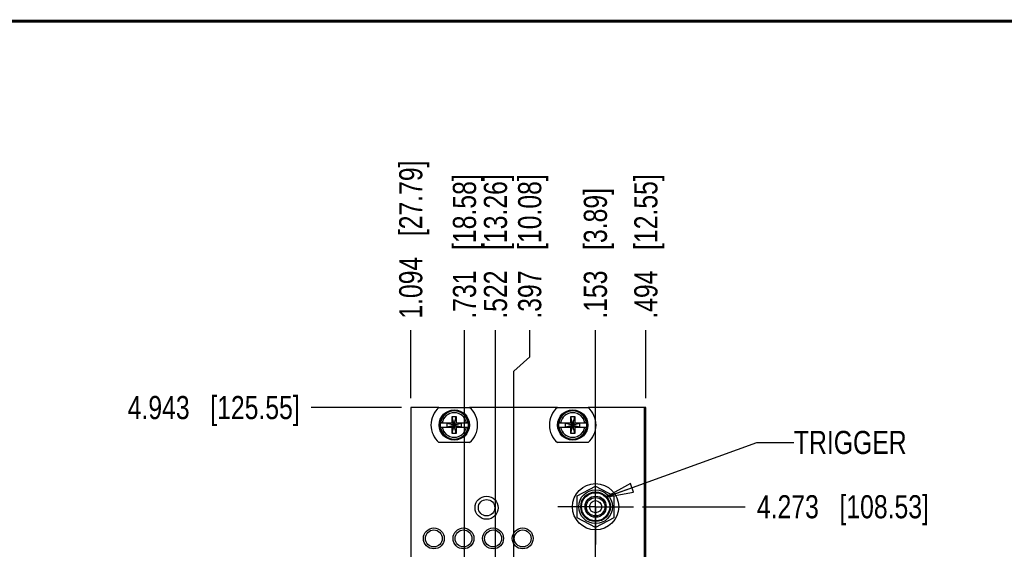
# Model space of a CAD drawing. Header units: inches. Extents: x 0.2 to 16.8, y 0.2 to 10.8.
# Tile 11 of 20: x 4.6 to 11.2, y 7.2 to 10.8. Entities that reach past the tile are written whole.
import ezdxf

# ---------------------------------------------------------------- set-up
doc = ezdxf.new("R2010")
doc.units = ezdxf.units.IN
doc.header["$LTSCALE"] = 0.935
doc.header["$MEASUREMENT"] = 0
doc.linetypes.add('CENTER', pattern=[0.6, 0.375, -0.075, 0.075, -0.075])
doc.layers.get('0').update_dxf_attribs({"linetype": 'CONTINUOUS'})
for name, color, linetype in [('DEFAULT_1', 7, 'CENTER'), ('DETAIL', 7, 'CONTINUOUS'), ('DIMENSIONS', 7, 'CONTINUOUS')]:
    doc.layers.add(name, color=color, linetype=linetype)
doc.styles.get("Standard").update_dxf_attribs({"font": 'txt', "width": 0.8})
doc.dimstyles.new('DIMSTYLE_1', dxfattribs={"dimtxt": 0.15625, "dimasz": 0.1875, "dimexe": 0.125, "dimexo": 0.0625, "dimgap": 0.09, "dimtad": 0, "dimtih": 1, "dimtoh": 1, "dimdec": 3, "dimzin": 4, "dimdsep": 46, "dimtxsty": 'STANDARD', "dimblk": 'CLOSED', "dimblk1": 'CLOSED', "dimblk2": 'CLOSED', "dimcen": 0.09, "dimadec": 0, "dimazin": 0, "dimtfac": 1, "dimtdec": 3, "dimtofl": 0, "dimtmove": 0, "dimatfit": 3, "dimldrblk": 'CLOSED', "dimfxl": 1, "dimtolj": 1, "dimtzin": 4, "dimarcsym": 0})
doc.dimstyles.get("Standard").update_dxf_attribs({"dimtxt": 0.15625, "dimasz": 0.1875, "dimexe": 0.125, "dimexo": 0.0625, "dimgap": 0.09, "dimtad": 0, "dimtih": 1, "dimtoh": 1, "dimdec": 3, "dimzin": 4, "dimdsep": 46, "dimtxsty": 'STANDARD', "dimblk": 'CLOSED', "dimblk1": 'CLOSED', "dimblk2": 'CLOSED', "dimcen": 0.09, "dimadec": 0, "dimazin": 0, "dimtp": 0.01, "dimtm": 0.01, "dimtfac": 1, "dimtdec": 3, "dimtofl": 0, "dimtmove": 0, "dimatfit": 3, "dimldrblk": 'CLOSED', "dimfxl": 1, "dimtolj": 1, "dimtzin": 4, "dimarcsym": 0})

# ---------------------------------------------------------------- blocks, each defined once
blk = doc.blocks.new('*D8')
at = {"layer": 'DIMENSIONS', "color": 2, "linetype": 'CONTINUOUS'}
blk.add_line((8.7956, 7.4776), (9.4893, 7.4776), dxfattribs=at)
at = {"layer": 'DIMENSIONS', "color": 2, "linetype": 'CONTINUOUS', "insert": (9.5675, 7.5557), "char_height": 0.15625, "width": 1.78125, "attachment_point": 1, "line_spacing_factor": 0.9}
blk.add_mtext('4.273{\\Ftxt.shx;\\W1.000000;\\H0.156250; }[108.53]', dxfattribs=at)
blk = doc.blocks.new('_CLOSED')
at = {"color": 0, "linetype": 'BYBLOCK'}
for p, q in [((0, 0), (-1, 0.167)), ((-1, 0.167), (-1, -0.167)), ((-1, -0.167), (0, 0)), ((-1, 0), (0, 0))]:
    blk.add_line(p, q, dxfattribs=at)
blk = doc.blocks.new('*D11')
at = {"layer": 'DIMENSIONS', "color": 2, "linetype": 'CONTINUOUS'}
blk.add_line((7.167, 8.1478), (6.5576, 8.1478), dxfattribs=at)
at = {"layer": 'DIMENSIONS', "color": 2, "linetype": 'CONTINUOUS', "insert": (6.4795, 8.2259), "char_height": 0.15625, "width": 1.78125, "attachment_point": 3, "line_spacing_factor": 0.9}
blk.add_mtext('4.943{\\Ftxt.shx;\\W1.000000;\\H0.156250; }[125.55]', dxfattribs=at)
blk = doc.blocks.new('*D14')
at = {"layer": 'DIMENSIONS', "color": 2, "linetype": 'CONTINUOUS'}
blk.add_line((8.4765, 6.7972), (8.4765, 8.6701), dxfattribs=at)
at = {"layer": 'DIMENSIONS', "color": 2, "linetype": 'CONTINUOUS', "insert": (8.3983, 8.7482), "char_height": 0.15625, "width": 1.40625, "attachment_point": 1, "rotation": 90, "line_spacing_factor": 0.9}
blk.add_mtext('.153{\\Ftxt.shx;\\W1.000000;\\H0.156250; }[3.89]', dxfattribs=at)
blk = doc.blocks.new('*D15')
at = {"layer": 'DIMENSIONS', "color": 2, "linetype": 'CONTINUOUS'}
for p, q in [((8.0327, 8.4908), (8.0327, 8.6701)), ((7.9268, 8.3936), (8.0327, 8.4908)), ((7.9268, 7.1075), (7.9268, 8.3936))]:
    blk.add_line(p, q, dxfattribs=at)
at = {"layer": 'DIMENSIONS', "color": 2, "linetype": 'CONTINUOUS', "insert": (7.9546, 8.7482), "char_height": 0.15625, "width": 1.53125, "attachment_point": 1, "rotation": 90, "line_spacing_factor": 0.9}
blk.add_mtext('.397{\\Ftxt.shx;\\W1.000000;\\H0.156250; }[10.08]', dxfattribs=at)
blk = doc.blocks.new('*D16')
at = {"layer": 'DIMENSIONS', "color": 2, "linetype": 'CONTINUOUS'}
blk.add_line((7.5922, 7.1048), (7.5922, 8.6701), dxfattribs=at)
at = {"layer": 'DIMENSIONS', "color": 2, "linetype": 'CONTINUOUS', "insert": (7.514, 8.7482), "char_height": 0.15625, "width": 1.53125, "attachment_point": 1, "rotation": 90, "line_spacing_factor": 0.9}
blk.add_mtext('.731{\\Ftxt.shx;\\W1.000000;\\H0.156250; }[18.58]', dxfattribs=at)
blk = doc.blocks.new('*D17')
at = {"layer": 'DIMENSIONS', "color": 2, "linetype": 'CONTINUOUS'}
blk.add_line((7.8015, 6.3296), (7.8015, 8.6701), dxfattribs=at)
at = {"layer": 'DIMENSIONS', "color": 2, "linetype": 'CONTINUOUS', "insert": (7.7233, 8.7482), "char_height": 0.15625, "width": 1.53125, "attachment_point": 1, "rotation": 90, "line_spacing_factor": 0.9}
blk.add_mtext('.522{\\Ftxt.shx;\\W1.000000;\\H0.156250; }[13.26]', dxfattribs=at)
blk = doc.blocks.new('*D18')
at = {"layer": 'DIMENSIONS', "color": 2, "linetype": 'CONTINUOUS'}
blk.add_line((8.8175, 8.2103), (8.8175, 8.6701), dxfattribs=at)
at = {"layer": 'DIMENSIONS', "color": 2, "linetype": 'CONTINUOUS', "insert": (8.7393, 8.7482), "char_height": 0.15625, "width": 1.53125, "attachment_point": 1, "rotation": 90, "line_spacing_factor": 0.9}
blk.add_mtext('.494{\\Ftxt.shx;\\W1.000000;\\H0.156250; }[12.55]', dxfattribs=at)
blk = doc.blocks.new('*D19')
at = {"layer": 'DIMENSIONS', "color": 2, "linetype": 'CONTINUOUS'}
blk.add_line((7.2295, 8.2103), (7.2295, 8.6701), dxfattribs=at)
at = {"layer": 'DIMENSIONS', "color": 2, "linetype": 'CONTINUOUS', "insert": (7.1513, 8.7482), "char_height": 0.15625, "width": 1.65625, "attachment_point": 1, "rotation": 90, "line_spacing_factor": 0.9}
blk.add_mtext('1.094{\\Ftxt.shx;\\W1.000000;\\H0.156250; }[27.79]', dxfattribs=at)

msp = doc.modelspace()

# ---------------------------------------------------------------- linework, layer by layer
at = {"color": 7, "linetype": 'CONTINUOUS'}
for p, q in [((7.2295, 8.1478), (7.2295, 3.0808)), ((7.4197, 8.1478), (7.2295, 8.1478)), ((7.4197, 8.1483), (7.6272, 8.1483)), ((8.2197, 8.1478), (7.6272, 8.1478)), ((8.2197, 8.1483), (8.4272, 8.1483)), ((8.8175, 8.1478), (8.4272, 8.1478)), ((8.8055, 8.1478), (8.8055, 4.0119)), ((8.8175, 3.0099), (8.8175, 8.1478)), ((7.5097, 7.9727), (7.5372, 8.0869)), ((7.5097, 8.0436), (7.5097, 8.0869)), ((7.5372, 7.9727), (7.5097, 8.0869)), ((7.5097, 8.0869), (7.5372, 8.0869)), ((7.5372, 8.0869), (7.5372, 8.0436)), ((8.3097, 7.9727), (8.3372, 8.0869)), ((8.3097, 8.0436), (8.3097, 8.0869)), ((8.3372, 7.9727), (8.3097, 8.0869)), ((8.3097, 8.0869), (8.3372, 8.0869)), ((8.3372, 8.0869), (8.3372, 8.0436)), ((7.4288, 8.0436), (7.5117, 8.0436)), ((7.4288, 8.016), (7.5117, 8.016)), ((7.4749, 8.0181), (7.4749, 8.0415)), ((7.4749, 8.0415), (7.572, 8.0181)), ((7.4749, 8.0181), (7.572, 8.0415)), ((7.5117, 8.0415), (7.4749, 8.0415)), ((7.4749, 8.0181), (7.5117, 8.0181)), ((7.5097, 7.9727), (7.5097, 8.016)), ((7.5117, 8.0436), (7.5117, 8.0415)), ((7.5117, 8.0181), (7.5352, 8.0415)), ((7.5352, 8.0181), (7.5117, 8.0415)), ((7.5117, 8.016), (7.5117, 8.0181)), ((7.5352, 8.0436), (7.5352, 8.0415)), ((7.5352, 8.0436), (7.6181, 8.0436)), ((7.572, 8.0415), (7.5352, 8.0415)), ((7.5352, 8.016), (7.5352, 8.0181)), ((7.5352, 8.0181), (7.572, 8.0181)), ((7.5352, 8.016), (7.6181, 8.016)), ((7.5372, 8.016), (7.5372, 7.9727)), ((7.572, 8.0181), (7.572, 8.0415)), ((8.2288, 8.0436), (8.3117, 8.0436)), ((8.2288, 8.016), (8.3117, 8.016)), ((8.2749, 8.0181), (8.2749, 8.0415)), ((8.2749, 8.0181), (8.372, 8.0415)), ((8.3117, 8.0415), (8.2749, 8.0415)), ((8.2749, 8.0415), (8.372, 8.0181)), ((8.2749, 8.0181), (8.3117, 8.0181)), ((8.3097, 7.9727), (8.3097, 8.016)), ((8.3117, 8.0436), (8.3117, 8.0415)), ((8.3117, 8.0181), (8.3352, 8.0415)), ((8.3352, 8.0181), (8.3117, 8.0415)), ((8.3117, 8.016), (8.3117, 8.0181)), ((8.3352, 8.0436), (8.3352, 8.0415)), ((8.3352, 8.0436), (8.4181, 8.0436)), ((8.372, 8.0415), (8.3352, 8.0415)), ((8.3352, 8.016), (8.3352, 8.0181)), ((8.3352, 8.0181), (8.372, 8.0181)), ((8.3352, 8.016), (8.4181, 8.016)), ((8.3372, 8.016), (8.3372, 7.9727)), ((8.372, 8.0181), (8.372, 8.0415)), ((7.5372, 7.9727), (7.5097, 7.9727)), ((8.3372, 7.9727), (8.3097, 7.9727)), ((7.6272, 7.9113), (7.4197, 7.9113)), ((8.4272, 7.9113), (8.2197, 7.9113)), ((8.3541, 7.5521), (8.4781, 7.6176)), ((8.4781, 7.6176), (8.6021, 7.5521)), ((8.3541, 7.4031), (8.3541, 7.5521)), ((8.6021, 7.5521), (8.6021, 7.4031)), ((8.4781, 7.3376), (8.3541, 7.4031)), ((8.6021, 7.4031), (8.4781, 7.3376))]:
    msp.add_line(p, q, dxfattribs=at)
at = {"color": 7, "linetype": 'CONTINUOUS', "const_width": 0.02}
msp.add_lwpolyline([(16.75, 10.7586), (0.25, 10.7586)], dxfattribs=at)
at = {"color": 7, "linetype": 'CONTINUOUS'}
for centre, radius in [((7.5235, 8.0298), 0.1025), ((7.5235, 8.0298), 0.098), ((8.3235, 8.0298), 0.1025), ((8.3235, 8.0298), 0.098), ((8.4781, 7.4776), 0.156), ((8.4781, 7.4776), 0.114), ((7.7415, 7.4708), 0.078), ((7.7415, 7.4708), 0.0555), ((8.4781, 7.4776), 0.1), ((8.4781, 7.4776), 0.0975), ((8.4781, 7.4776), 0.095), ((8.4781, 7.4776), 0.0715), ((8.4781, 7.4776), 0.0625), ((8.4781, 7.4776), 0.041), ((7.3855, 7.2636), 0.0705), ((7.3855, 7.2633), 0.0571), ((7.5855, 7.2636), 0.0705), ((7.5855, 7.2633), 0.0571), ((7.7855, 7.2636), 0.0705), ((7.7855, 7.2633), 0.0571), ((7.9855, 7.2636), 0.0705), ((7.9855, 7.2633), 0.0571)]:
    msp.add_circle(centre, radius, dxfattribs=at)
for centre, radius, start, end in [((7.5235, 8.0298), 0.1575, 131.20295, 228.79705), ((7.5235, 8.0298), 0.0947, 8.36374, 171.63626), ((7.5235, 8.0298), 0.1575, 311.20295, 48.79705), ((8.3235, 8.0298), 0.1575, 131.20295, 228.79705), ((8.3235, 8.0298), 0.0947, 8.36374, 171.63626), ((8.3235, 8.0298), 0.1575, 311.20295, 48.79705), ((7.5235, 8.0298), 0.0832, 9.53359, 170.46641), ((8.3235, 8.0298), 0.0832, 9.53359, 170.46641), ((7.5235, 8.0298), 0.0956, 171.71661, 188.28339), ((7.5235, 8.0298), 0.0947, 188.36374, 351.63626), ((7.5235, 8.0298), 0.0832, 189.53359, 350.46641), ((7.5235, 8.0298), 0.0956, 351.71661, 8.28339), ((8.3235, 8.0298), 0.0956, 171.71661, 188.28339), ((8.3235, 8.0298), 0.0947, 188.36374, 351.63626), ((8.3235, 8.0298), 0.0832, 189.53359, 350.46641), ((8.3235, 8.0298), 0.0956, 351.71661, 8.28339)]:
    msp.add_arc(centre, radius, start, end, dxfattribs=at)
at = {"layer": 'DEFAULT_1', "color": 7, "linetype": 'CENTER'}
for q in [(8.4781, 7.7326), (8.2231, 7.4776), (8.4781, 7.2226), (8.7331, 7.4776)]:
    msp.add_line((8.4781, 7.4776), q, dxfattribs=at)

# ---------------------------------------------------------------- texts
at = {"layer": 'DETAIL', "color": 2, "linetype": 'CONTINUOUS', "insert": (9.8175, 7.99), "char_height": 0.15625, "width": 0.875, "attachment_point": 1, "line_spacing_factor": 0.9}
msp.add_mtext('TRIGGER', dxfattribs=at)

# ---------------------------------------------------------------- dimensions: what is measured, and where the dimension line sits
at = {"layer": 'DIMENSIONS', "color": 2, "linetype": 'CONTINUOUS'}
for feature_location, offset, dtype, origin, picture, middle in [((7.2295, 8.2103), (0, 0.4598), 1, (8.3235, 8.1478), '*D19', (7.2295, 9.5764)), ((7.5922, 7.1048), (0, 1.5653), 1, (8.3235, 7.0736), '*D16', (7.5922, 9.5139)), ((7.8015, 6.3296), (0, 2.3405), 1, (8.3235, 6.2671), '*D17', (7.8015, 9.5139)), ((7.9268, 7.1075), (0.1059, 1.5626), 0, (8.3235, 7.0736), '*D15', (8.0327, 9.5139)), ((8.8175, 8.2103), (0, 0.4598), 1, (8.3235, 8.1478), '*D18', (8.8175, 9.5139)), ((8.4765, 6.7972), (0, 1.8729), 1, (8.3235, 6.7347), '*D14', (8.4765, 9.4514)), ((7.167, 8.1478), (-0.6094, 0), 0, (7.2295, 3.2049), '*D11', (5.5888, 8.1478)), ((8.7956, 7.4776), (0.6937, 0), 0, (8.7331, 3.2049), '*D8', (10.4581, 7.4776))]:
    dim = msp.add_ordinate_dim(feature_location=feature_location, offset=offset, dtype=dtype, origin=origin, dimstyle='DIMSTYLE_1', override={"dimtad": 1, "dimtih": 0, "dimtoh": 0}, dxfattribs=at)
    dim.commit()
    dim.dimension.update_dxf_attribs({"geometry": picture, "text_midpoint": middle})

# ---------------------------------------------------------------- leaders
at = {"layer": 'DETAIL', "color": 2, "linetype": 'CONTINUOUS'}
msp.add_leader([(8.5477, 7.5422), (9.5675, 7.9118), (9.8175, 7.9118)], dimstyle='STANDARD', override={"dimtad": 0}, dxfattribs=at)

doc.saveas('drawing.dxf')
